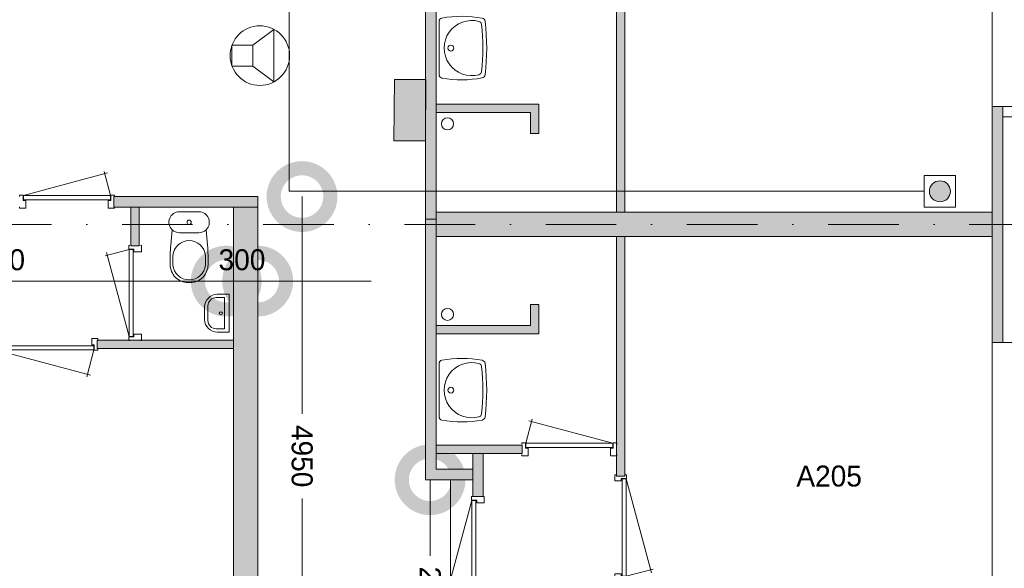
# Model space of a CAD drawing. Header units: millimetres. Extents: x 0 to 84100, y 0 to 59400.
# Tile 13 of 39: x 45317 to 54700, y 12596 to 17827. Entities that reach past the tile are written whole.
import ezdxf
from ezdxf.enums import TextEntityAlignment as Align
from ezdxf.xclip import XClip

# ---------------------------------------------------------------- set-up
doc = ezdxf.new("R2010")
doc.units = ezdxf.units.MM
doc.header["$PDMODE"] = 3
doc.header["$PDSIZE"] = 1
doc.linetypes.add('DGN4', pattern=[1345.6, 672.8, -336.4, 0, -336.4])
for name, color, linetype in [('16', 7, 'Continuous'), ('17', 7, 'Continuous'), ('25', 7, 'Continuous'), ('29', 7, 'Continuous'), ('30', 7, 'Continuous'), ('33', 7, 'Continuous'), ('40', 7, 'Continuous'), ('48', 7, 'Continuous'), ('56', 7, 'Continuous'), ('58', 7, 'Continuous'), ('62', 7, 'Continuous')]:
    doc.layers.add(name, color=color, linetype=linetype)
doc.styles.add('dgn003', font='dgn003.shx')
doc.styles.get("Standard").update_dxf_attribs({"font": 'arial.ttf'})
doc.dimstyles.get("Standard").update_dxf_attribs({"dimtxt": 0.18, "dimasz": 0.18, "dimexe": 0.18, "dimexo": 0.0625, "dimgap": 0.09, "dimtad": 0, "dimtih": 1, "dimtoh": 1, "dimdec": 4, "dimzin": 0, "dimdsep": 46, "dimtxsty": 'Standard', "dimcen": 0.09, "dimadec": 0, "dimazin": 0, "dimtfac": 1, "dimtdec": 4, "dimtofl": 0, "dimtmove": 0, "dimatfit": 3, "dimfxl": 1, "dimtolj": 1, "dimtzin": 0, "dimarcsym": 0})

# ---------------------------------------------------------------- blocks, each defined once
blk = doc.blocks.new('EAD022')
at = {"layer": '29'}
h = blk.add_hatch(color=3, dxfattribs=at)
edge = h.paths.add_edge_path()
edge.add_arc((0, 0), 100, 0, 360)
at = {"layer": '29', "color": 3, "linetype": 'Continuous', "lineweight": 0}
blk.add_circle((0, 0), 100, dxfattribs=at)
blk = doc.blocks.new('AnonymousCell44')
at = {"layer": '29', "color": 1, "linetype": 'Continuous', "lineweight": 0, "flags": 128}
blk.add_lwpolyline([(-184, 240), (116, 240), (116, -60), (-184, -60), (-184, 240)], dxfattribs=at)
at = {"color": 1, "linetype": 'Continuous', "lineweight": 0}
blk.add_blockref('EAD022', (-34, 90), dxfattribs=at)
blk = doc.blocks.new('830R1078')
at = {"layer": '33', "color": 1, "linetype": 'Continuous', "lineweight": 0}
for p, q in [((38, 108), (99.32, 336.87)), ((868, 108), (66.28, 322.82))]:
    blk.add_line(p, q, dxfattribs=at)
at = {"layer": '33', "color": 92, "linetype": 'Continuous', "lineweight": 13, "true_color": 0x00e100, "flags": 128}
for points in [[(0, 100), (0, 111), (35, 111), (35, 61), (60, 61), (60, -11), (0, -11), (0, 0)], [(906, 100), (906, 111), (871, 111), (871, 61), (846, 61), (846, -11), (906, -11), (906, 0)]]:
    blk.add_lwpolyline(points, dxfattribs=at)
at = {"layer": '33', "color": 2, "linetype": 'Continuous', "lineweight": 13, "true_color": 0xf0f000, "flags": 128}
blk.add_lwpolyline([(868, 108), (38, 108), (38, 68), (868, 68), (868, 108)], dxfattribs=at)
blk = doc.blocks.new('930L0926')
at = {"layer": '33', "color": 1, "linetype": 'Continuous', "lineweight": 0}
for p, q in [((98, -38), (338.7, -936.31)), ((98, -968), (353.44, -899.56))]:
    blk.add_line(p, q, dxfattribs=at)
at = {"layer": '33', "color": 92, "linetype": 'Continuous', "lineweight": 13, "true_color": 0x00e100, "flags": 128}
for points in [[(90, 0), (101, 0), (101, -35), (51, -35), (51, -60), (-11, -60), (-11, 0), (0, 0)], [(90, -1006), (101, -1006), (101, -971), (51, -971), (51, -946), (-11, -946), (-11, -1006), (0, -1006)]]:
    blk.add_lwpolyline(points, dxfattribs=at)
at = {"layer": '33', "color": 2, "linetype": 'Continuous', "lineweight": 13, "true_color": 0xf0f000, "flags": 128}
blk.add_lwpolyline([(98, -968), (98, -38), (58, -38), (58, -968), (98, -968)], dxfattribs=at)
blk = doc.blocks.new('830R1080')
at = {"layer": '33', "color": 1, "linetype": 'Continuous', "lineweight": 0}
for p, q in [((-108, 868), (-322.82, 66.28)), ((-108, 38), (-336.87, 99.32))]:
    blk.add_line(p, q, dxfattribs=at)
at = {"layer": '33', "color": 92, "linetype": 'Continuous', "lineweight": 13, "true_color": 0x00e100, "flags": 128}
for points in [[(-100, 906), (-111, 906), (-111, 871), (-61, 871), (-61, 846), (11, 846), (11, 906), (0, 906)], [(-100, 0), (-111, 0), (-111, 35), (-61, 35), (-61, 60), (11, 60), (11, 0), (0, 0)]]:
    blk.add_lwpolyline(points, dxfattribs=at)
at = {"layer": '33', "color": 2, "linetype": 'Continuous', "lineweight": 13, "true_color": 0xf0f000, "flags": 128}
blk.add_lwpolyline([(-108, 868), (-108, 38), (-68, 38), (-68, 868), (-108, 868)], dxfattribs=at)
blk = doc.blocks.new('WT0126')
at = {"layer": '40', "color": 7, "linetype": 'Continuous', "lineweight": 0}
blk.add_line((20, 253.2), (20, -253.2), dxfattribs=at)
at = {"layer": '40', "color": 7, "linetype": 'Continuous', "lineweight": 0, "flags": 128}
for points in [[(20, 253.2, -0.363957), (47.3, 285.7)], [(47.3, 285.7, -0.090801), (432.1, 284.5)], [(432.1, 284.5, -0.328769), (459, 256)], [(400.8, -254, -1.30637), (400.8, 254)], [(400.8, 254, -0.309671), (425, 225.6)], [(425, 225.6, -0.052773), (425, -225.6)], [(459, 256, -0.059915), (459, -256)], [(47.3, -285.7, -0.363957), (20, -253.2)], [(425, -225.6, -0.309671), (400.8, -254)], [(459, -256, -0.328769), (432.1, -284.5)], [(432.1, -284.5, -0.090801), (47.3, -285.7)]]:
    blk.add_lwpolyline(points, format="xyb", dxfattribs=at)
at = {"layer": '40', "color": 7, "linetype": 'Continuous', "lineweight": 0}
blk.add_circle((133.3, 0), 28.1, dxfattribs=at)
blk = doc.blocks.new('WT0127')
at = {"layer": '40', "color": 7, "linetype": 'Continuous', "lineweight": 0}
blk.add_line((20, -253.2), (20, 253.2), dxfattribs=at)
blk.add_circle((133.3, 0), 28.1, dxfattribs=at)
for centre, radius, start, end in [((53, 253.2), 33, 100.00267, 180), ((236.5, -765.8), 1068.4, 79.44861, 100.20169), ((426.2, 252), 33, 6.85751, 79.65449), ((332.1, 0), 263.1, 74.86666, 285.13334), ((392.2, 222.2), 33, 6.04176, 74.86666), ((-1706.8, 0), 2143.7, 353.95824, 6.04176), ((-1669.4, 0), 2143.7, 353.14249, 6.85751), ((53, -253.2), 33, 180, 259.99733), ((392.2, -222.2), 33, 285.13334, 353.95824), ((426.2, -252), 33, 280.34551, 353.14249), ((236.5, 765.8), 1068.4, 259.79831, 280.55139)]:
    blk.add_arc(centre, radius, start, end, dxfattribs=at)
blk = doc.blocks.new('_DotSmall')
at = {"color": 0, "linetype": 'ByBlock', "const_width": 0.5}
blk.add_lwpolyline([(-0.0625, 0, 1), (0.0625, 0, 1)], format="xyb", close=True, dxfattribs=at)
blk = doc.blocks.new('*D19409')
at = {"layer": '58', "color": 3, "linetype": 'Continuous', "lineweight": 0, "transparency": 16777216}
for p, q in [((44407.65, 5457.77), (44407.65, 4732.77)), ((44407.65, 3207.77), (44407.65, 3932.77))]:
    blk.add_line(p, q, dxfattribs=at)
at = {"layer": 'Defpoints', "color": 0, "linetype": 'Continuous', "transparency": 16777216}
for p in [(44407.65, 5457.77), (44603.1, 5457.77), (44603.1, 3207.77)]:
    blk.add_point(p, dxfattribs=at)
at = {"layer": '58', "color": 3, "linetype": 'Continuous', "lineweight": 0, "transparency": 16777216, "xscale": 1080, "yscale": 1080, "zscale": 1080}
for p, rotation in [((44407.65, 5457.77), 90), ((44407.65, 3207.77), 270)]:
    blk.add_blockref('_DotSmall', p, dxfattribs=dict(at, rotation=rotation))
at = {"layer": '58', "color": 3, "linetype": 'Continuous', "lineweight": 0, "transparency": 16777216, "insert": (44407.65, 4332.77), "char_height": 200, "attachment_point": 5, "rotation": 270, "style": 'dgn003'}
blk.add_mtext('\\A1;2200', dxfattribs=at)
blk = doc.blocks.new('*D19410')
at = {"layer": '58', "color": 3, "linetype": 'Continuous', "lineweight": 0, "transparency": 16777216}
for p, q in [((43187.07, 8157.77), (43187.07, 6085.089236)), ((43187.07, 3207.77), (43187.07, 5280.450764))]:
    blk.add_line(p, q, dxfattribs=at)
at = {"layer": 'Defpoints', "color": 0, "linetype": 'Continuous', "transparency": 16777216}
for p in [(42764.76, 8157.77), (43187.07, 8157.77), (42764.76, 3207.77)]:
    blk.add_point(p, dxfattribs=at)
at = {"layer": '58', "color": 3, "linetype": 'Continuous', "lineweight": 0, "transparency": 16777216, "xscale": 1080, "yscale": 1080, "zscale": 1080}
for p, rotation in [((43187.07, 8157.77), 90), ((43187.07, 3207.77), 270)]:
    blk.add_blockref('_DotSmall', p, dxfattribs=dict(at, rotation=rotation))
at = {"layer": '58', "color": 3, "linetype": 'Continuous', "lineweight": 0, "transparency": 16777216, "insert": (43187.07, 5682.77), "char_height": 200, "attachment_point": 5, "rotation": 270, "style": 'dgn003'}
blk.add_mtext('\\A1;4950', dxfattribs=at)
blk = doc.blocks.new('*D19425')
at = {"layer": '58', "color": 3, "linetype": 'Continuous', "lineweight": 0, "transparency": 16777216}
blk.add_line((42464.8, 7351.8), (38034.8, 7351.8), dxfattribs=at)
at = {"layer": 'Defpoints', "color": 0, "linetype": 'Continuous', "transparency": 16777216}
for p in [(38034.8, 7351.8), (38034.8, 6310.5), (42464.8, 6310.5)]:
    blk.add_point(p, dxfattribs=at)
at = {"layer": '58', "color": 3, "linetype": 'Continuous', "lineweight": 0, "transparency": 16777216, "xscale": 1080, "yscale": 1080, "zscale": 1080, "rotation": 180}
blk.add_blockref('_DotSmall', (38034.8, 7351.8), dxfattribs=at)
at = {"layer": '58', "color": 3, "linetype": 'Continuous', "lineweight": 0, "transparency": 16777216, "xscale": 1080, "yscale": 1080, "zscale": 1080}
blk.add_blockref('_DotSmall', (42464.8, 7351.8), dxfattribs=at)
at = {"layer": '58', "color": 3, "linetype": 'Continuous', "lineweight": 0, "transparency": 16777216, "insert": (40249.8, 7554), "char_height": 200, "attachment_point": 5, "style": 'dgn003'}
blk.add_mtext('\\A1;4430', dxfattribs=at)
blk = doc.blocks.new('*D19426')
at = {"layer": '58', "color": 3, "linetype": 'Continuous', "lineweight": 0, "transparency": 16777216}
for p, q in [((42464.8, 7351.8), (41384.8, 7351.8)), ((42764.8, 7351.8), (42464.8, 7351.8)), ((42764.8, 7351.8), (43844.8, 7351.8))]:
    blk.add_line(p, q, dxfattribs=at)
at = {"layer": 'Defpoints', "color": 0, "linetype": 'Continuous', "transparency": 16777216}
for p in [(42464.8, 8157.8), (42764.8, 8157.8), (42464.8, 7351.8)]:
    blk.add_point(p, dxfattribs=at)
at = {"layer": '58', "color": 3, "linetype": 'Continuous', "lineweight": 0, "transparency": 16777216, "xscale": 1080, "yscale": 1080, "zscale": 1080}
blk.add_blockref('_DotSmall', (42464.8, 7351.8), dxfattribs=at)
at = {"layer": '58', "color": 3, "linetype": 'Continuous', "lineweight": 0, "transparency": 16777216, "xscale": 1080, "yscale": 1080, "zscale": 1080, "rotation": 180}
blk.add_blockref('_DotSmall', (42764.8, 7351.8), dxfattribs=at)
at = {"layer": '58', "color": 3, "linetype": 'Continuous', "lineweight": 0, "transparency": 16777216, "insert": (42614.8, 7554), "char_height": 200, "attachment_point": 5, "style": 'dgn003'}
blk.add_mtext('\\A1;300', dxfattribs=at)
blk = doc.blocks.new('830R10193')
at = {"layer": '33', "color": 1, "linetype": 'Continuous', "lineweight": 0}
for p, q in [((-868, 108), (-66.28, 322.82)), ((-38, 108), (-99.32, 336.87))]:
    blk.add_line(p, q, dxfattribs=at)
at = {"layer": '33', "color": 92, "linetype": 'Continuous', "lineweight": 13, "true_color": 0x00e100, "flags": 128}
for points in [[(-906, 100), (-906, 111), (-871, 111), (-871, 61), (-846, 61), (-846, -11), (-906, -11), (-906, 0)], [(0, 100), (0, 111), (-35, 111), (-35, 61), (-60, 61), (-60, -11), (0, -11), (0, 0)]]:
    blk.add_lwpolyline(points, dxfattribs=at)
at = {"layer": '33', "color": 2, "linetype": 'Continuous', "lineweight": 13, "true_color": 0xf0f000, "flags": 128}
blk.add_lwpolyline([(-868, 108), (-38, 108), (-38, 68), (-868, 68), (-868, 108)], dxfattribs=at)
blk = doc.blocks.new('CLOS0264')
at = {"layer": '40', "color": 7, "linetype": 'Continuous', "lineweight": 0}
for p, q in [((-92.5, -220), (92.5, -220)), ((-155, -527.8), (-155, -435.5)), ((155, -527.8), (155, -435.8)), ((-1.1, -670), (0.8, -670))]:
    blk.add_line(p, q, dxfattribs=at)
at = {"layer": '40', "color": 7, "linetype": 'Continuous', "lineweight": 0, "flags": 128}
for points in [[(-175.7, -338.3), (-162, -191.9), (-162, -191.9, -0.674333), (-92.5, -20), (-92.5, -20), (92.5, -20), (92.5, -20, -0.674333), (162, -191.9), (162, -191.9), (175.7, -338.3), (175.7, -338.3, -0.023285), (180, -431.3), (180, -431.3), (180, -525), (180, -525, -0.414214), (10, -695), (10, -695), (-10, -695), (-10, -695, -0.414214), (-180, -525), (-180, -525), (-180, -431.3), (-180, -431.3, -0.023285), (-175.7, -338.3)], [(-155, -436.6, -0.917514), (155, -436.6)], [(155, -527.8, -0.917521), (-155, -527.8)]]:
    blk.add_lwpolyline(points, format="xyb", dxfattribs=at)
at = {"layer": '40', "color": 7, "linetype": 'Continuous', "lineweight": 0}
blk.add_circle((0, -120), 20, dxfattribs=at)
for centre, start, end in [((-92.5, -120), 225.97272, 270), ((92.5, -120), 270, 314.02728)]:
    blk.add_arc(centre, 100, start, end, dxfattribs=at)
blk = doc.blocks.new('930L0966')
at = {"layer": '33', "color": 1, "linetype": 'Continuous', "lineweight": 0}
for p, q in [((38, -98), (936.31, -338.7)), ((968, -98), (899.56, -353.44))]:
    blk.add_line(p, q, dxfattribs=at)
at = {"layer": '33', "color": 92, "linetype": 'Continuous', "lineweight": 13, "true_color": 0x00e100, "flags": 128}
for points in [[(0, -90), (0, -101), (35, -101), (35, -51), (60, -51), (60, 11), (0, 11), (0, 0)], [(1006, -90), (1006, -101), (971, -101), (971, -51), (946, -51), (946, 11), (1006, 11), (1006, 0)]]:
    blk.add_lwpolyline(points, dxfattribs=at)
at = {"layer": '33', "color": 2, "linetype": 'Continuous', "lineweight": 13, "true_color": 0xf0f000, "flags": 128}
blk.add_lwpolyline([(968, -98), (38, -98), (38, -58), (968, -58), (968, -98)], dxfattribs=at)
blk = doc.blocks.new('830R10195')
at = {"layer": '33', "color": 1, "linetype": 'Continuous', "lineweight": 0}
for p, q in [((-108, -38), (-336.87, -99.32)), ((-108, -868), (-322.82, -66.28))]:
    blk.add_line(p, q, dxfattribs=at)
at = {"layer": '33', "color": 92, "linetype": 'Continuous', "lineweight": 13, "true_color": 0x00e100, "flags": 128}
for points in [[(-100, 0), (-111, 0), (-111, -35), (-61, -35), (-61, -60), (11, -60), (11, 0), (0, 0)], [(-100, -906), (-111, -906), (-111, -871), (-61, -871), (-61, -846), (11, -846), (11, -906), (0, -906)]]:
    blk.add_lwpolyline(points, dxfattribs=at)
at = {"layer": '33', "color": 2, "linetype": 'Continuous', "lineweight": 13, "true_color": 0xf0f000, "flags": 128}
blk.add_lwpolyline([(-108, -868), (-108, -38), (-68, -38), (-68, -868), (-108, -868)], dxfattribs=at)
blk = doc.blocks.new('FT0164')
at = {"layer": '40', "color": 7, "linetype": 'Continuous', "lineweight": 0}
for p, q in [((-135.1, 180), (-20, 180)), ((-64.6, 148.9), (-64.6, -148.9)), ((-20, 180), (-20, -180)), ((-64.6, -148.9), (-144, -148.9))]:
    blk.add_line(p, q, dxfattribs=at)
at = {"layer": '40', "color": 7, "linetype": 'Continuous', "lineweight": 0, "flags": 128}
for points in [[(-255.1, 60, -0.414214), (-135.1, 180)], [(-224, 68.9, -0.414214), (-144, 148.9)]]:
    blk.add_lwpolyline(points, format="xyb", dxfattribs=at)
for points in [[(-144, 148.9), (-64.6, 148.9)], [(-255.1, -60), (-255.1, 60)], [(-224, -68.9), (-224, 68.9)], [(-20, -180), (-135.1, -180)]]:
    blk.add_lwpolyline(points, dxfattribs=at)
at = {"layer": '40', "color": 7, "linetype": 'Continuous', "lineweight": 0}
blk.add_circle((-101.1, -0.9), 15.1, dxfattribs=at)
for centre, radius in [((-135.1, -60), 120), ((-144, -68.9), 80)]:
    blk.add_arc(centre, radius, 180, 270, dxfattribs=at)
blk = doc.blocks.new('EU5')
at = {"layer": '25', "color": 3, "linetype": 'Continuous', "lineweight": 0}
for p, q in [((200, 100), (400, 250)), ((400, 250), (400, -250)), ((200, -100), (400, -250))]:
    blk.add_line(p, q, dxfattribs=at)
at = {"layer": '25', "color": 3, "linetype": 'Continuous', "lineweight": 0, "flags": 128}
blk.add_lwpolyline([(0, -100), (200, -100), (200, 100), (0, 100), (0, -100)], dxfattribs=at)
at = {"layer": '25', "color": 3, "linetype": 'Continuous', "lineweight": 0}
blk.add_circle((265.5, -0.2), 283.8, dxfattribs=at)
blk = doc.blocks.new('50E03_329_B02 - Default')
at = {"layer": '62'}
for color, points in [(7, [(44364.76, 7942.77), (44464.76, 7942.77), (44464.76, 10327.77), (44814.76, 10327.77), (44814.76, 10427.77), (44364.76, 10427.77)]), (9, [(46184.76, 8007.77), (46184.76, 10292.77), (46264.76, 10292.77), (46264.76, 8007.77)]), (9, [(45364.76, 8757.77), (45444.76, 8757.77), (45444.76, 9037.77), (44464.76, 9037.77), (44464.76, 8957.77), (45364.76, 8957.77)]), (9, [(49764.76, 6767.77), (49764.76, 9017.77), (49864.76, 9017.77), (49864.76, 6767.77)]), (7, [(41394.76, 8057.77), (42764.76, 8057.77), (42764.76, 8157.77), (41394.76, 8157.77)]), (9, [(41554.76, 7687.77), (41634.76, 7687.77), (41634.76, 8057.77), (41554.76, 8057.77)]), (9, [(42764.76, 8057.77), (42534.76, 8057.77), (42534.76, 3207.77), (42764.76, 3207.77)]), (9, [(44464.76, 8007.77), (49764.76, 8007.77), (49764.76, 7777.77), (44464.76, 7777.77)]), (7, [(44364.76, 7942.77), (44464.76, 7942.77), (44464.76, 5557.77), (44814.76, 5557.77), (44814.76, 5457.77), (44364.76, 5457.77)]), (9, [(46184.76, 7777.77), (46184.76, 5492.77), (46264.76, 5492.77), (46264.76, 7777.77)]), (9, [(45364.76, 7127.77), (45444.76, 7127.77), (45444.76, 6847.77), (44464.76, 6847.77), (44464.76, 6927.77), (45364.76, 6927.77)]), (9, [(41234.76, 6787.77), (42534.76, 6787.77), (42534.76, 6707.77), (41234.76, 6707.77)]), (9, [(45284.76, 5787.77), (45284.76, 5707.77), (44464.76, 5707.77), (44464.76, 5787.77)]), (7, [(44914.76, 5707.77), (44914.76, 5297.77), (44814.76, 5297.77), (44814.76, 5707.77)])]:
    blk.add_hatch(color=color, dxfattribs=at).paths.add_polyline_path(points)
at = {"layer": '16', "color": 92, "linetype": 'Continuous', "lineweight": 0, "true_color": 0x00e100, "flags": 128}
for points in [[(44364.76, 7942.77), (44364.76, 10427.77), (44814.76, 10427.77), (44814.76, 10327.77), (44464.76, 10327.77), (44464.76, 7942.77), (44364.76, 7942.77)], [(46184.76, 10292.77), (46184.76, 8007.77), (46264.76, 8007.77), (46264.76, 10292.77), (46184.76, 10292.77)], [(44464.76, 8957.77), (45364.76, 8957.77), (45364.76, 8757.77), (45444.76, 8757.77), (45444.76, 9037.77), (44464.76, 9037.77), (44464.76, 8957.77)], [(49764.76, 6767.77), (49764.76, 9017.77), (50064.76, 9017.77), (50064.76, 6767.77), (49764.76, 6767.77)], [(49864.76, 6767.77), (49864.76, 9017.77)], [(49864.76, 8917.77), (49964.76, 8917.77), (49964.76, 6767.77)], [(41394.76, 8157.77), (42764.76, 8157.77), (42764.76, 8157.77), (42764.76, 8157.77), (41394.76, 8157.77)], [(41554.76, 8057.77), (41634.76, 8057.77), (41634.76, 7687.77), (41554.76, 7687.77), (41554.76, 8057.77)], [(44364.76, 7942.77), (44364.76, 5457.77), (44814.76, 5457.77), (44814.76, 5557.77), (44464.76, 5557.77), (44464.76, 7942.77), (44364.76, 7942.77)], [(46184.76, 5492.77), (46184.76, 7777.77), (46264.76, 7777.77), (46264.76, 5492.77), (46184.76, 5492.77)], [(44464.76, 6927.77), (45364.76, 6927.77), (45364.76, 7127.77), (45444.76, 7127.77), (45444.76, 6847.77), (44464.76, 6847.77), (44464.76, 6927.77)], [(42534.76, 6787.77), (41234.76, 6787.77), (41234.76, 6707.77), (42534.76, 6707.77), (42534.76, 6787.77)], [(44464.76, 5787.77), (44464.76, 5707.77), (45284.76, 5707.77), (45284.76, 5787.77), (44464.76, 5787.77)], [(44814.76, 5707.77), (44814.76, 5297.77), (44914.76, 5297.77), (44914.76, 5707.77), (44814.76, 5707.77)]]:
    blk.add_lwpolyline(points, dxfattribs=at)
at = {"layer": '17', "color": 92, "linetype": 'Continuous', "lineweight": 0, "true_color": 0x00e100, "flags": 128}
for points in [[(42534.76, 8057.77), (42764.76, 8057.77), (42764.76, 3207.77), (42534.76, 3207.77), (42534.76, 8057.77)], [(44464.76, 8007.77), (44464.76, 7777.77), (49764.76, 7777.77), (49764.76, 8007.77), (44464.76, 8007.77)]]:
    blk.add_lwpolyline(points, dxfattribs=at)
at = {"layer": '30', "color": 3, "linetype": 'Continuous', "lineweight": 0}
for p, q in [((49764.76, 11567.77), (49764.76, 9017.77)), ((49864.76, 8917.77), (49964.76, 8917.77)), ((49764.76, 4217.77), (49764.76, 6767.77))]:
    blk.add_line(p, q, dxfattribs=at)
at = {"layer": '40', "color": 3, "linetype": 'Continuous', "lineweight": 0}
for centre in [(44573.36, 8851.01), (44573.36, 7034.53)]:
    blk.add_circle(centre, 57.46, dxfattribs=at)
at = {"layer": '56', "color": 3, "linetype": 'DGN4', "lineweight": 0}
blk.add_line((51564.76, 7892.77), (-3435.24, 7892.77), dxfattribs=at)
at = {"layer": '58', "color": 3, "linetype": 'Continuous', "lineweight": 0}
blk.add_line((44603.1, 5457.77), (44603.1, 3207.77), dxfattribs=at)
at = {"layer": '62', "color": 7, "linetype": 'Continuous', "lineweight": 0, "flags": 128}
for points in [[(44364.76, 7942.77), (44464.76, 7942.77), (44464.76, 10327.77), (44814.76, 10327.77), (44814.76, 10427.77), (44364.76, 10427.77), (44364.76, 7942.77)], [(41394.76, 8057.77), (42764.76, 8057.77), (42764.76, 8157.77), (41394.76, 8157.77), (41394.76, 8057.77)], [(44364.76, 7942.77), (44464.76, 7942.77), (44464.76, 5557.77), (44814.76, 5557.77), (44814.76, 5457.77), (44364.76, 5457.77), (44364.76, 7942.77)], [(44914.76, 5707.77), (44914.76, 5297.77), (44814.76, 5297.77), (44814.76, 5707.77), (44914.76, 5707.77)]]:
    blk.add_lwpolyline(points, dxfattribs=at)
at = {"layer": '62', "color": 9, "linetype": 'Continuous', "lineweight": 0, "flags": 128}
for points in [[(46184.76, 8007.77), (46184.76, 10292.77), (46264.76, 10292.77), (46264.76, 8007.77), (46184.76, 8007.77)], [(45364.76, 8757.77), (45444.76, 8757.77), (45444.76, 9037.77), (44464.76, 9037.77), (44464.76, 8957.77), (45364.76, 8957.77), (45364.76, 8757.77)], [(49764.76, 6767.77), (49764.76, 9017.77), (49864.76, 9017.77), (49864.76, 6767.77), (49764.76, 6767.77)], [(41554.76, 7687.77), (41634.76, 7687.77), (41634.76, 8057.77), (41554.76, 8057.77), (41554.76, 7687.77)], [(42764.76, 8057.77), (42534.76, 8057.77), (42534.76, 3207.77), (42764.76, 3207.77), (42764.76, 8057.77)], [(44464.76, 8007.77), (49764.76, 8007.77), (49764.76, 7777.77), (44464.76, 7777.77), (44464.76, 8007.77)], [(46184.76, 7777.77), (46184.76, 5492.77), (46264.76, 5492.77), (46264.76, 7777.77), (46184.76, 7777.77)], [(45364.76, 7127.77), (45444.76, 7127.77), (45444.76, 6847.77), (44464.76, 6847.77), (44464.76, 6927.77), (45364.76, 6927.77), (45364.76, 7127.77)], [(41234.76, 6787.77), (42534.76, 6787.77), (42534.76, 6707.77), (41234.76, 6707.77), (41234.76, 6787.77)], [(45284.76, 5787.77), (45284.76, 5707.77), (44464.76, 5707.77), (44464.76, 5787.77), (45284.76, 5787.77)]]:
    blk.add_lwpolyline(points, dxfattribs=at)
at = {"color": 7, "linetype": 'Continuous', "lineweight": 0}
for name, p in [('WT0127', (44472.62, 9573.63)), ('830R10193', (41399.47, 8059.67)), ('CLOS0264', (42111.25, 8032.87)), ('830R10195', (41646.36, 7690.86)), ('FT0164', (42514.33, 7045.73)), ('930L0966', (40236.53, 6793.74)), ('WT0126', (44472.62, 6311.91)), ('830R1078', (45281.68, 5697.59)), ('930L0926', (46178.79, 5506)), ('830R1080', (44912.86, 4393.06))]:
    blk.add_blockref(name, p, dxfattribs=at)
at = {"layer": '48', "color": 7, "linetype": 'Continuous', "lineweight": 0, "style": 'dgn003'}
blk.add_text('A205', height=200, dxfattribs=at).set_placement((48210.38, 5493.11), align=Align.MIDDLE_CENTER)
at = {"layer": '58', "color": 3, "linetype": 'Continuous', "lineweight": 0}
dim = blk.add_linear_dim(base=(43187.07, 8157.77), p1=(42764.76, 3207.77), p2=(42764.76, 8157.77), angle=270, dimstyle='Standard', override={"dimscale": 1, "dimtxt": 200, "dimasz": 1080, "dimexe": 0, "dimexo": 0, "dimgap": 100, "dimtad": 1, "dimjust": 0, "dimtih": 0, "dimtoh": 0, "dimdec": 0, "dimlfac": 1, "dimzin": 11, "dimdsep": 46, "dimlunit": 2, "dimpost": '<>', "dimtxsty": 'dgn003', "dimblk1": 'DotSmall', "dimblk2": 'DotSmall', "dimsah": 1, "dimcen": 0, "dimse1": 1, "dimse2": 1, "dimclrd": 3, "dimclre": 3, "dimclrt": 3, "dimtol": 0, "dimtix": 1, "dimtofl": 1, "dimatfit": 3, "dimfrac": 1, "dimtolj": 1, "dimlwd": 0, "dimlwe": 0}, dxfattribs=at)
dim.commit()
dim.dimension.update_dxf_attribs({"geometry": '*D19410', "text_midpoint": (43187.07, 5682.77), "text_rotation": 270})
for base, p1, p2, picture, middle in [((42464.76, 7351.81), (42764.76, 8157.77), (42464.76, 8157.77), '*D19426', (42614.76, 7553.99)), ((38034.76, 7351.81), (42464.76, 6310.49), (38034.76, 6310.49), '*D19425', (40249.76, 7553.99))]:
    dim = blk.add_linear_dim(base=base, p1=p1, p2=p2, dimstyle='Standard', override={"dimscale": 1, "dimtxt": 200, "dimasz": 1080, "dimexe": 0, "dimexo": 0, "dimgap": 100, "dimtad": 1, "dimjust": 0, "dimtih": 0, "dimtoh": 0, "dimdec": 0, "dimlfac": 1, "dimzin": 11, "dimdsep": 46, "dimlunit": 2, "dimpost": '<>', "dimtxsty": 'dgn003', "dimblk1": 'DotSmall', "dimblk2": 'DotSmall', "dimsah": 1, "dimcen": 0, "dimse1": 1, "dimse2": 1, "dimclrd": 3, "dimclre": 3, "dimclrt": 3, "dimtol": 0, "dimtix": 1, "dimtofl": 1, "dimatfit": 3, "dimfrac": 1, "dimtolj": 1, "dimlwd": 0, "dimlwe": 0}, dxfattribs=at)
    dim.commit()
    dim.dimension.update_dxf_attribs({"geometry": picture, "text_midpoint": middle})
dim = blk.add_linear_dim(base=(44407.65, 5457.77), p1=(44603.1, 3207.77), p2=(44603.1, 5457.77), angle=270, text='2200', dimstyle='Standard', override={"dimscale": 1, "dimtxt": 200, "dimasz": 1080, "dimexe": 0, "dimexo": 0, "dimgap": 100, "dimtad": 1, "dimjust": 0, "dimtih": 0, "dimtoh": 0, "dimdec": 0, "dimlfac": 1, "dimzin": 11, "dimdsep": 46, "dimlunit": 2, "dimtxsty": 'dgn003', "dimblk1": 'DotSmall', "dimblk2": 'DotSmall', "dimsah": 1, "dimcen": 0, "dimse1": 1, "dimse2": 1, "dimclrd": 3, "dimclre": 3, "dimclrt": 3, "dimtol": 0, "dimtix": 1, "dimtofl": 1, "dimatfit": 3, "dimfrac": 1, "dimtolj": 1, "dimlwd": 0, "dimlwe": 0}, dxfattribs=at)
dim.commit()
dim.dimension.update_dxf_attribs({"geometry": '*D19409', "text_midpoint": (44407.65, 4332.77), "text_rotation": 270})

msp = doc.modelspace()

# ---------------------------------------------------------------- hatches: boundary and pattern name
at = {"layer": '29'}
msp.add_hatch(color=1, dxfattribs=at).paths.add_polyline_path([(49187.34, 17255.97), (48887.34, 17255.97), (48882.35, 16673.02), (49182.35, 16673.02)])

# ---------------------------------------------------------------- linework, layer by layer
at = {"layer": '29', "color": 1, "linetype": 'Continuous', "lineweight": 0, "flags": 128}
for points in [[(53936.2, 16190.8), (47883.01, 16190.8), (47888, 23255.33), (48838, 23255.33)], [(49187.34, 17255.97), (48887.34, 17255.97), (48882.35, 16673.02), (49182.35, 16673.02), (49187.34, 17255.97)]]:
    msp.add_lwpolyline(points, dxfattribs=at)

# ---------------------------------------------------------------- block references
ref = msp.add_blockref('50E03_329_B02 - Default', (4820.03, 7983.03))
XClip(ref).set_block_clipping_path([(-3447.2, 1205.47), (51798.68, 50007.99)])
at = {"color": 1, "linetype": 'Continuous', "lineweight": 0}
for name, p in [('EU5', (47339.73, 17484.91)), ('AnonymousCell44', (54120.2, 16100.8))]:
    msp.add_blockref(name, p, dxfattribs=at)

doc.saveas('drawing.dxf')
